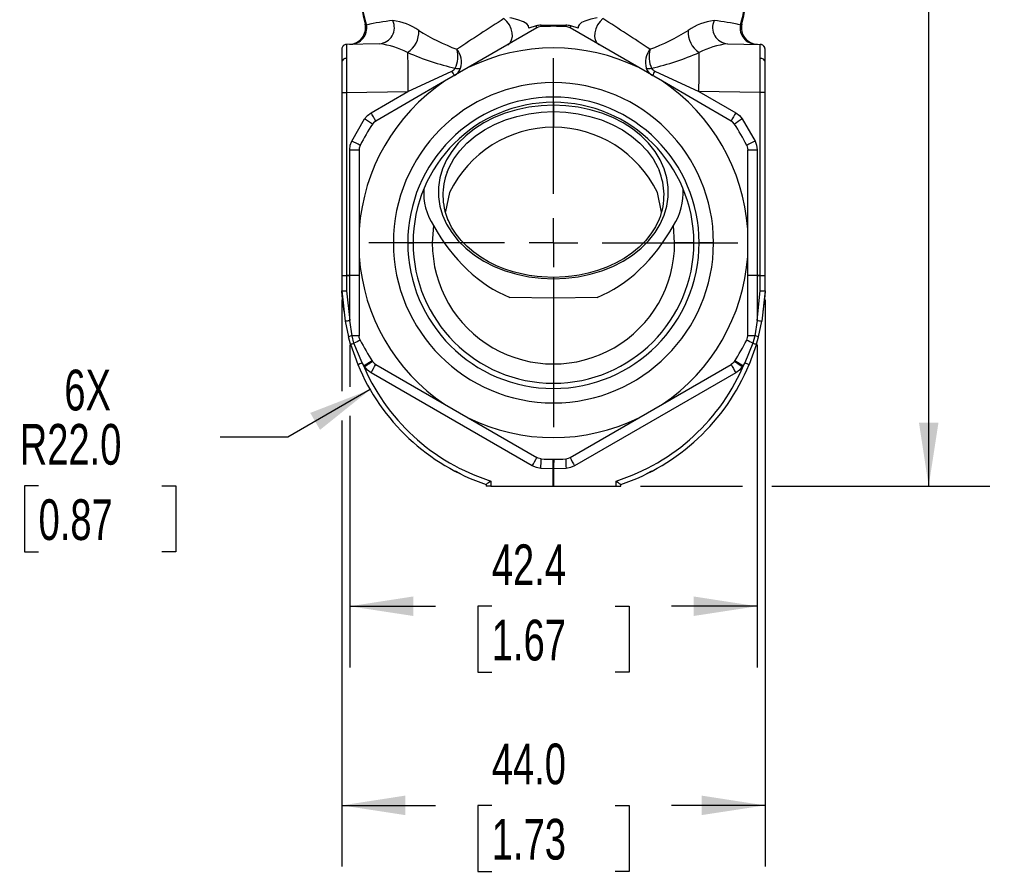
# Model space of a CAD drawing. Header units: millimetres. Extents: x 0 to 559, y 0 to 432.
# Tile 9 of 15: x 344 to 446, y 122 to 210. Entities that reach past the tile are written whole.
import ezdxf

# ---------------------------------------------------------------- set-up
doc = ezdxf.new("R2010")
doc.units = ezdxf.units.MM
doc.header["$LTSCALE"] = 2
doc.linetypes.add('CENTERX2', pattern=[20.32, 12.7, -2.54, 2.54, -2.54])
doc.layers.add('CENTER', color=40, linetype='CENTERX2')
doc.layers.add('DIMENSIONS', color=140, linetype='Continuous', lineweight=25)
doc.styles.add('SLDTEXTSTYLE0', font='TXT', dxfattribs={"width": 0.7})
doc.dimstyles.new('SLDDIMSTYLE0', dxfattribs={"dimtxt": 4.316016, "dimasz": 6.604, "dimexe": 0, "dimexo": 0.0625, "dimgap": 1.079004, "dimtad": 0, "dimtih": 1, "dimtoh": 1, "dimrnd": 1e-09, "dimzin": 4, "dimdsep": 46, "dimtxsty": 'SLDTEXTSTYLE0', "dimsah": 1, "dimcen": 0.09, "dimadec": 0, "dimazin": 1, "dimtfac": 1, "dimtofl": 0, "dimtmove": 0, "dimatfit": 3, "dimfxl": 0, "dimfrac": 2, "dimtolj": 1, "dimtzin": 12, "dimarcsym": 0})
doc.dimstyles.new('SLDDIMSTYLE1', dxfattribs={"dimtxt": 4.316016, "dimasz": 6.604, "dimexe": 0, "dimexo": 0.0625, "dimgap": 1.079004, "dimtad": 0, "dimtih": 1, "dimtoh": 1, "dimrnd": 1e-09, "dimzin": 12, "dimdsep": 46, "dimtxsty": 'SLDTEXTSTYLE0', "dimsah": 1, "dimcen": 0.09, "dimadec": 0, "dimazin": 3, "dimtfac": 1, "dimtofl": 0, "dimtmove": 0, "dimatfit": 3, "dimfxl": 0, "dimfrac": 2, "dimtolj": 1, "dimtzin": 12, "dimarcsym": 0})
doc.dimstyles.new('SLDDIMSTYLE4', dxfattribs={"dimtxt": 4.316016, "dimasz": 6.604, "dimexe": 0, "dimexo": 0.0625, "dimgap": 1.079004, "dimtad": 0, "dimtih": 1, "dimtoh": 1, "dimrnd": 1e-09, "dimzin": 4, "dimdsep": 46, "dimtxsty": 'SLDTEXTSTYLE0', "dimsah": 1, "dimcen": 0, "dimadec": 0, "dimazin": 1, "dimtfac": 1, "dimtofl": 0, "dimtmove": 0, "dimatfit": 3, "dimfxl": 0, "dimfrac": 2, "dimtolj": 1, "dimtzin": 12, "dimarcsym": 0})

# ---------------------------------------------------------------- blocks, each defined once
blk = doc.blocks.new('_D_5')
at = {"layer": 'DIMENSIONS'}
for p, q in [((401.67, 284.06), (414.6, 284.06)), ((417.65, 284.06), (444.5, 284.06)), ((438.15, 284.06), (438.15, 230.73)), ((431.74, 222.91), (430.29, 222.91)), ((430.29, 222.91), (430.29, 216.05)), ((444.57, 222.91), (446.02, 222.91)), ((446.02, 222.91), (446.02, 216.05)), ((430.29, 216.05), (431.74, 216.05)), ((446.02, 216.05), (444.57, 216.05)), ((438.15, 161.76), (438.15, 215.08)), ((408.18, 161.76), (418.79, 161.76)), ((421.84, 161.76), (444.5, 161.76))]:
    blk.add_line(p, q, dxfattribs=at)
for points in [[(438.15, 284.06), (437.14, 277.45), (439.17, 277.45)], [(438.15, 161.76), (439.17, 168.36), (437.14, 168.36)]]:
    blk.add_solid(points, dxfattribs=at)
at = {"layer": 'DIMENSIONS', "char_height": 4.233, "attachment_point": 1, "style": 'SLDTEXTSTYLE0'}
for s, insert in [('122.3', (429.95, 229.33)), ('4.81', (431.74, 221.5))]:
    blk.add_mtext(s, dxfattribs=dict(at, insert=insert))
blk = doc.blocks.new('_D_7')
at = {"layer": 'DIMENSIONS'}
for p, q in [((377.95, 176.45), (377.95, 172.09)), ((420.31, 176.45), (420.31, 142.92)), ((377.95, 169.05), (377.95, 142.92)), ((377.95, 149.27), (386.87, 149.27)), ((392.72, 149.27), (391.27, 149.27)), ((391.27, 149.27), (391.27, 142.41)), ((405.54, 149.27), (406.99, 149.27)), ((406.99, 149.27), (406.99, 142.41)), ((420.31, 149.27), (411.39, 149.27)), ((391.27, 142.41), (392.72, 142.41)), ((406.99, 142.41), (405.54, 142.41))]:
    blk.add_line(p, q, dxfattribs=at)
for points in [[(377.95, 149.27), (384.55, 148.26), (384.55, 150.29)], [(420.31, 149.27), (413.71, 150.29), (413.71, 148.26)]]:
    blk.add_solid(points, dxfattribs=at)
at = {"layer": 'DIMENSIONS', "char_height": 4.233, "attachment_point": 1, "style": 'SLDTEXTSTYLE0'}
for s, insert in [('42.4', (392.72, 155.7)), ('1.67', (392.72, 147.87))]:
    blk.add_mtext(s, dxfattribs=dict(at, insert=insert))
blk = doc.blocks.new('_D_8')
at = {"layer": 'DIMENSIONS'}
for p, q in [((377.13, 181.12), (377.13, 171.62)), ((421.13, 181.12), (421.13, 122.22)), ((377.13, 168.57), (377.13, 122.22)), ((377.13, 128.57), (386.87, 128.57)), ((392.72, 128.57), (391.27, 128.57)), ((391.27, 128.57), (391.27, 121.71)), ((405.54, 128.57), (406.99, 128.57)), ((406.99, 128.57), (406.99, 121.71)), ((421.13, 128.57), (411.39, 128.57)), ((391.27, 121.71), (392.72, 121.71)), ((406.99, 121.71), (405.54, 121.71))]:
    blk.add_line(p, q, dxfattribs=at)
for points in [[(377.13, 128.57), (383.73, 127.56), (383.73, 129.59)], [(421.13, 128.57), (414.53, 129.59), (414.53, 127.56)]]:
    blk.add_solid(points, dxfattribs=at)
at = {"layer": 'DIMENSIONS', "char_height": 4.233, "attachment_point": 1, "style": 'SLDTEXTSTYLE0'}
for s, insert in [('44.0', (392.72, 135)), ('1.73', (392.72, 127.17))]:
    blk.add_mtext(s, dxfattribs=dict(at, insert=insert))
blk = doc.blocks.new('_D_9')
at = {"layer": 'DIMENSIONS'}
for p, q in [((380.07, 171.79), (371.5, 166.85)), ((371.5, 166.85), (364.49, 166.85)), ((345.59, 161.8), (344.14, 161.8)), ((344.14, 161.8), (344.14, 154.94)), ((358.41, 161.8), (359.86, 161.8)), ((359.86, 161.8), (359.86, 154.94)), ((344.14, 154.94), (345.59, 154.94)), ((359.86, 154.94), (358.41, 154.94))]:
    blk.add_line(p, q, dxfattribs=at)
blk.add_solid([(380.07, 171.79), (373.84, 169.37), (374.86, 167.61)], dxfattribs=at)
at = {"layer": 'DIMENSIONS', "char_height": 4.233, "attachment_point": 1, "style": 'SLDTEXTSTYLE0'}
for s, insert in [('6X', (348.27, 173.86)), ('R22.0', (343.63, 168.22)), ('0.87', (345.59, 160.39))]:
    blk.add_mtext(s, dxfattribs=dict(at, insert=insert))
blk = doc.blocks.new('SW_CENTERMARKSYMBOL_0')
at = {"layer": 'CENTER', "color": 0}
for p, q in [((0, 5.08), (0, 19.1855)), ((0, 0), (0, 2.54)), ((-5.08, 0), (-19.1855, 0)), ((0, 0), (-2.54, 0)), ((0, 0), (0, -2.54)), ((0, 0), (2.54, 0)), ((5.08, 0), (19.1855, 0)), ((0, -5.08), (0, -19.1855))]:
    blk.add_line(p, q, dxfattribs=at)

msp = doc.modelspace()

# ---------------------------------------------------------------- linework, layer by layer
for p, q in [((379.549, 209.781), (379.692, 209.691)), ((397.41, 209.388), (390.262, 205.262)), ((397.331, 209.592), (396.567, 209.378)), ((399.131, 209.681), (400.403, 209.67)), ((407.999, 205.262), (400.852, 209.388)), ((401.695, 209.378), (400.931, 209.592)), ((418.57, 209.691), (418.712, 209.781)), ((377.131, 207.182), (377.131, 205.864)), ((377.622, 207.682), (377.621, 207.632)), ((381.035, 207.741), (377.622, 207.682)), ((417.227, 207.741), (420.64, 207.682)), ((421.131, 205.864), (421.131, 207.182)), ((377.131, 205.864), (377.131, 202.682)), ((421.131, 202.682), (421.131, 205.864)), ((384.005, 202.794), (388.578, 204.9)), ((390.262, 205.262), (387.799, 203.84)), ((410.462, 203.84), (407.999, 205.262)), ((409.683, 204.9), (414.257, 202.794)), ((387.799, 203.84), (380.652, 199.713)), ((417.61, 199.713), (410.462, 203.84)), ((377.622, 202.682), (384.005, 202.794)), ((380.169, 200.579), (384.005, 202.794)), ((414.257, 202.794), (418.092, 200.579)), ((420.64, 202.682), (414.257, 202.794)), ((377.131, 202.682), (377.131, 183.665)), ((377.131, 202.682), (377.622, 202.682)), ((377.622, 202.682), (377.622, 183.665)), ((420.64, 183.665), (420.64, 202.682)), ((421.131, 202.682), (420.64, 202.682)), ((421.131, 183.665), (421.131, 202.682)), ((399.131, 201.657), (399.131, 201.357)), ((399.131, 201.357), (399.131, 200.686)), ((399.131, 200.686), (399.131, 199.057)), ((378.162, 197.632), (379.497, 199.944)), ((418.765, 199.944), (420.099, 197.632)), ((377.948, 196.732), (378.931, 196.732)), ((377.948, 183.665), (377.948, 196.732)), ((378.931, 196.732), (378.931, 188.479)), ((419.331, 188.479), (419.331, 196.732)), ((419.331, 196.732), (420.313, 196.732)), ((420.313, 196.732), (420.313, 183.665)), ((388.328, 192.282), (387.909, 190.307)), ((410.362, 190.242), (409.934, 192.282)), ((378.931, 188.479), (378.931, 185.635)), ((386.659, 188.849), (386.531, 187.057)), ((411.731, 187.057), (411.603, 188.849)), ((419.331, 185.635), (419.331, 188.479)), ((383.985, 187.057), (382.485, 187.057)), ((383.985, 187.057), (384.531, 187.057)), ((386.531, 187.057), (384.531, 187.057)), ((413.731, 187.057), (411.731, 187.057)), ((413.731, 187.057), (414.276, 187.057)), ((415.776, 187.057), (414.276, 187.057)), ((378.931, 185.635), (378.931, 177.382)), ((419.331, 177.382), (419.331, 185.635)), ((377.131, 183.665), (377.622, 183.665)), ((377.131, 183.665), (377.131, 183.662)), ((377.131, 183.662), (377.131, 183.659)), ((377.131, 183.659), (377.131, 182.057)), ((377.622, 183.665), (377.948, 183.665)), ((377.948, 183.654), (377.622, 183.654)), ((377.622, 183.654), (377.622, 182.06)), ((378.931, 183.665), (377.948, 183.665)), ((377.948, 178.991), (377.948, 183.654)), ((399.131, 183.451), (399.131, 183.31)), ((399.131, 183.31), (399.131, 181.296)), ((420.313, 183.665), (419.331, 183.665)), ((420.313, 183.665), (420.64, 183.665)), ((420.313, 183.654), (420.313, 178.991)), ((420.64, 183.654), (420.313, 183.654)), ((420.64, 183.665), (421.131, 183.665)), ((420.64, 182.06), (420.64, 183.654)), ((421.131, 183.665), (421.131, 183.662)), ((421.131, 183.662), (421.131, 183.659)), ((421.131, 182.057), (421.131, 183.659)), ((377.131, 182.057), (377.465, 178.909)), ((377.154, 181.538), (377.131, 182.057)), ((377.36, 179.901), (377.154, 181.538)), ((377.622, 182.06), (377.948, 178.991)), ((399.131, 181.296), (394.587, 181.379)), ((403.674, 181.379), (399.131, 181.296)), ((420.313, 178.991), (420.64, 182.06)), ((421.131, 182.057), (420.797, 178.909)), ((421.107, 181.538), (420.902, 179.901)), ((421.131, 182.057), (421.107, 181.538)), ((377.465, 178.909), (377.823, 177.273)), ((378.182, 177.393), (377.948, 178.991)), ((420.313, 178.991), (420.08, 177.393)), ((420.438, 177.273), (420.797, 178.909)), ((378.031, 176.527), (377.823, 177.273)), ((378.388, 176.607), (378.182, 177.393)), ((420.08, 177.393), (419.873, 176.607)), ((420.231, 176.527), (420.438, 177.273)), ((378.031, 176.527), (378.782, 174.404)), ((379.235, 174.589), (378.388, 176.607)), ((419.873, 176.607), (419.026, 174.589)), ((420.231, 176.527), (419.48, 174.404)), ((379.444, 174.262), (379.235, 174.589)), ((380.265, 174.796), (379.444, 174.262)), ((379.497, 174.182), (379.444, 174.262)), ((380.652, 174.401), (387.799, 170.275)), ((410.462, 170.275), (417.61, 174.401)), ((418.818, 174.262), (417.996, 174.796)), ((418.818, 174.262), (418.765, 174.182)), ((419.026, 174.589), (418.818, 174.262)), ((396.927, 163.871), (380.169, 173.546)), ((418.092, 173.546), (401.334, 163.871)), ((387.799, 170.275), (390.262, 168.852)), ((407.999, 168.852), (410.462, 170.275)), ((390.262, 168.852), (397.41, 164.726)), ((400.852, 164.726), (407.999, 168.852)), ((389.464, 163.023), (388.94, 163.324)), ((399.113, 163.569), (397.814, 163.606)), ((399.113, 161.757), (399.113, 163.569)), ((400.448, 163.606), (399.148, 163.569)), ((399.148, 163.569), (399.148, 161.757)), ((409.322, 163.324), (408.798, 163.023)), ((392.131, 161.929), (392.131, 161.757)), ((392.622, 162.286), (392.622, 161.757)), ((405.64, 161.757), (405.64, 162.286)), ((406.131, 161.757), (406.131, 161.929)), ((392.622, 161.757), (392.131, 161.757)), ((392.622, 161.757), (399.113, 161.757)), ((399.113, 161.757), (399.148, 161.757)), ((399.148, 161.757), (405.64, 161.757)), ((405.64, 161.757), (406.131, 161.757))]:
    msp.add_line(p, q)
at = {"flags": 128}
for points in [[(394.396, 207.648), (394.626, 207.848), (394.783, 208.136), (394.855, 208.49), (394.837, 208.887), (394.731, 209.301), (394.544, 209.702), (394.289, 210.063), (393.983, 210.36)], [(396.566, 209.378), (396.523, 209.62), (396.358, 209.829), (396.023, 210.036), (395.436, 210.246), (394.812, 210.391), (394.579, 210.435)], [(403.682, 210.435), (403.019, 210.297), (402.385, 210.098), (402.062, 209.943), (401.803, 209.725), (401.708, 209.538), (401.695, 209.378)], [(404.278, 210.36), (403.972, 210.063), (403.717, 209.702), (403.53, 209.301), (403.425, 208.887), (403.407, 208.49), (403.479, 208.136), (403.635, 207.848), (403.866, 207.648)], [(397.853, 209.521), (397.558, 209.458), (397.41, 209.388)], [(397.859, 209.67), (398.493, 209.678), (399.131, 209.681)], [(400.852, 209.388), (400.574, 209.498), (400.409, 209.521)], [(377.618, 206.217), (377.619, 205.493), (377.619, 204.645), (377.62, 203.697), (377.622, 202.682)], [(420.64, 202.682), (420.641, 203.697), (420.642, 204.645), (420.643, 205.493), (420.643, 206.217)], [(399.131, 201.357), (397.838, 201.305), (396.561, 201.147), (395.313, 200.885), (394.11, 200.523), (392.967, 200.066), (391.895, 199.517), (390.908, 198.885), (390.018, 198.176), (389.235, 197.398), (388.567, 196.561), (388.024, 195.674), (387.61, 194.748), (387.332, 193.794), (387.192, 192.822), (387.192, 191.845), (387.332, 190.874), (387.61, 189.92), (388.024, 188.994), (388.567, 188.107), (389.235, 187.27), (390.018, 186.492), (390.908, 185.783), (391.895, 185.15), (392.967, 184.602), (394.11, 184.144), (395.313, 183.783), (396.561, 183.521), (397.838, 183.363), (399.131, 183.31)], [(388.081, 194.412), (388.276, 194.874), (388.77, 195.773), (389.393, 196.625), (390.14, 197.418), (390.999, 198.144), (391.961, 198.793), (393.012, 199.356), (394.141, 199.827), (395.333, 200.199), (396.572, 200.469), (397.843, 200.632), (399.131, 200.686)], [(399.131, 183.31), (400.424, 183.363), (401.701, 183.521), (402.949, 183.783), (404.151, 184.144), (405.295, 184.602), (406.367, 185.15), (407.353, 185.783), (408.244, 186.492), (409.027, 187.27), (409.694, 188.107), (410.238, 188.994), (410.651, 189.92), (410.93, 190.874), (411.07, 191.845), (411.07, 192.822), (410.93, 193.794), (410.651, 194.748), (410.238, 195.674), (409.694, 196.561), (409.027, 197.398), (408.244, 198.176), (407.353, 198.885), (406.367, 199.517), (405.295, 200.066), (404.151, 200.523), (402.949, 200.885), (401.701, 201.147), (400.424, 201.305), (399.131, 201.357)], [(399.131, 200.686), (400.418, 200.632), (401.69, 200.469), (402.929, 200.199), (404.12, 199.827), (405.249, 199.356), (406.301, 198.793), (407.263, 198.144), (408.122, 197.418), (408.868, 196.625), (409.492, 195.773), (409.985, 194.874), (410.109, 194.592)], [(379.497, 199.944), (379.795, 200.302), (380.169, 200.579)], [(380.652, 199.713), (380.418, 199.527), (380.316, 199.396)], [(417.946, 199.396), (417.744, 199.62), (417.61, 199.713)], [(418.092, 200.579), (418.466, 200.302), (418.765, 199.944)], [(377.948, 196.732), (378.002, 197.195), (378.162, 197.632)], [(420.099, 197.632), (420.26, 197.195), (420.313, 196.732)], [(379.038, 197.182), (378.944, 196.895), (378.931, 196.732)], [(419.224, 197.182), (419.317, 196.895), (419.331, 196.732)], [(399.131, 183.451), (397.911, 183.499), (397.42, 183.546), (396.614, 183.659), (395.793, 183.82), (394.935, 184.043), (394.069, 184.327), (393.214, 184.674), (392.384, 185.083), (391.592, 185.551), (390.85, 186.076), (390.165, 186.655), (389.548, 187.284), (389.004, 187.96), (388.541, 188.678), (388.165, 189.436), (388.142, 189.501)], [(410.185, 189.678), (410.125, 189.502), (409.744, 188.719), (409.265, 187.969), (408.692, 187.26), (408.031, 186.596), (407.29, 185.984), (406.477, 185.429), (405.6, 184.937), (404.672, 184.513), (403.707, 184.16), (402.731, 183.882), (401.799, 183.685), (401.03, 183.568), (400.347, 183.499), (399.131, 183.451)], [(377.622, 183.665), (377.622, 183.664), (377.622, 183.664), (377.622, 183.663), (377.622, 183.662), (377.622, 183.661), (377.622, 183.661), (377.622, 183.66), (377.622, 183.659)], [(377.622, 183.659), (377.622, 183.659), (377.622, 183.658), (377.622, 183.657), (377.622, 183.656), (377.622, 183.656), (377.622, 183.655), (377.622, 183.654), (377.622, 183.654)], [(377.948, 183.659), (377.948, 183.66), (377.948, 183.661), (377.948, 183.661), (377.948, 183.662), (377.948, 183.663), (377.948, 183.663), (377.948, 183.664), (377.948, 183.665)], [(377.948, 183.654), (377.948, 183.654), (377.948, 183.655), (377.948, 183.656), (377.948, 183.656), (377.948, 183.657), (377.948, 183.658), (377.948, 183.659), (377.948, 183.659)], [(420.313, 183.665), (420.313, 183.664), (420.313, 183.663), (420.313, 183.663), (420.313, 183.662), (420.313, 183.661), (420.313, 183.661), (420.313, 183.66), (420.313, 183.659)], [(420.313, 183.659), (420.313, 183.659), (420.313, 183.658), (420.313, 183.657), (420.313, 183.656), (420.313, 183.656), (420.313, 183.655), (420.313, 183.654), (420.313, 183.654)], [(420.64, 183.659), (420.64, 183.66), (420.64, 183.661), (420.64, 183.661), (420.64, 183.662), (420.64, 183.663), (420.64, 183.664), (420.64, 183.664), (420.64, 183.665)], [(420.64, 183.654), (420.64, 183.654), (420.64, 183.655), (420.64, 183.656), (420.64, 183.656), (420.64, 183.657), (420.64, 183.658), (420.64, 183.659), (420.64, 183.659)], [(379.038, 176.932), (378.944, 177.219), (378.931, 177.382)], [(419.224, 176.932), (419.317, 177.219), (419.331, 177.382)], [(379.497, 174.182), (379.657, 174.287), (379.811, 174.388), (379.953, 174.481), (380.077, 174.562), (380.178, 174.629), (380.254, 174.678), (380.3, 174.708), (380.316, 174.719)], [(380.169, 173.546), (379.795, 173.824), (379.497, 174.182)], [(380.316, 174.719), (380.517, 174.494), (380.652, 174.401)], [(417.946, 174.719), (417.744, 174.494), (417.61, 174.401)], [(417.946, 174.719), (417.962, 174.708), (418.008, 174.678), (418.083, 174.629), (418.185, 174.562), (418.309, 174.481), (418.45, 174.388), (418.604, 174.287), (418.765, 174.182)], [(418.765, 174.182), (418.466, 173.824), (418.092, 173.546)], [(397.814, 163.606), (397.355, 163.686), (396.927, 163.871)], [(397.853, 164.593), (397.558, 164.656), (397.41, 164.726)], [(400.409, 164.593), (400.704, 164.656), (400.852, 164.726)], [(401.334, 163.871), (400.907, 163.686), (400.448, 163.606)], [(399.148, 163.569), (399.144, 163.569), (399.14, 163.569), (399.135, 163.569), (399.131, 163.569), (399.126, 163.569), (399.122, 163.569), (399.118, 163.569), (399.113, 163.569)], [(405.64, 162.286), (405.812, 162.16), (405.969, 162.047), (406.04, 161.995), (406.091, 161.959), (406.121, 161.937), (406.131, 161.929)]]:
    msp.add_lwpolyline(points, dxfattribs=at)
for centre, radius, start, end in [((390.727, 213.254), 11.596, 180.0651, 197.89476), ((391.356, 212.888), 12.215, 178.33064, 194.74521), ((407.535, 213.254), 11.596, 342.10524, 359.9349), ((406.29, 213.003), 12.843, 345.45826, 1.06366), ((384.424, 189.719), 20.525, 95.59025, 103.33052), ((380.895, 209.426), 1.691, 274.72274, 25.21524), ((381.805, 204.461), 5.719, 54.58316, 83.78316), ((633.661, -162.008), 442.835, 122.76762, 123.52362), ((164.601, -162.008), 442.835, 56.47638, 57.23238), ((416.453, 204.468), 5.712, 96.19765, 125.43603), ((417.366, 209.426), 1.691, 154.78476, 265.27726), ((413.939, 190.326), 19.911, 76.54998, 84.52925), ((377.886, 209.386), 1.699, 271.05207, 13.44665), ((378.027, 209.382), 1.693, 271.4328, 10.50217), ((382.623, 208.943), 2.503, 302.56677, 4.1005), ((398.157, 230.579), 25.108, 238.71848, 248.83356), ((397.887, 207.659), 2.011, 90.78393, 106.03916), ((396.858, 209.291), 0.561, 9.97827, 32.41856), ((397.259, 209.619), 0.602, 350.58907, 4.82847), ((399.131, 187.057), 22.5, 86.74436, 93.25564), ((401.003, 209.619), 0.602, 175.17153, 189.41093), ((400.38, 207.691), 1.979, 73.83768, 89.33922), ((401.404, 209.291), 0.561, 147.58144, 170.02173), ((399.987, 230.818), 25.373, 291.21944, 301.22852), ((415.639, 208.943), 2.503, 175.8995, 237.43324), ((420.235, 209.382), 1.693, 169.49783, 268.5672), ((420.375, 209.386), 1.699, 166.55335, 268.94793), ((377.631, 207.182), 0.5, 139.41813, 180), ((377.591, 207.204), 0.455, 86.15676, 159.35354), ((377.631, 207.182), 0.5, 91, 121.73391), ((517.481, 206.646), 139.863, 179.59604, 180.17555), ((379.909, 198.906), 8.907, 62.87341, 82.74285), ((395.665, 233.864), 29.453, 246.60483, 256.76386), ((571.636, 206.423), 187.666, 179.87477, 181.10798), ((386.252, 206.416), 2.936, 335.39444, 14.78172), ((387.409, 205.812), 2.16, 343.49352, 38.82362), ((399.131, 187.057), 20.25, 64.02717, 115.97283), ((410.853, 205.812), 2.16, 141.17638, 196.50648), ((412.01, 206.416), 2.936, 165.21828, 204.60556), ((402.6, 233.852), 29.44, 283.23385, 293.39746), ((226.626, 206.423), 187.666, 358.89202, 0.12523), ((418.352, 198.906), 8.907, 97.25715, 117.12659), ((300.778, 206.654), 119.866, 359.79141, 0.49132), ((420.631, 207.182), 0.5, 58.26609, 89), ((420.671, 207.204), 0.455, 20.64646, 93.84324), ((420.631, 207.182), 0.5, 0, 40.58187), ((377.565, 205.779), 0.442, 83.01139, 168.8561), ((420.697, 205.779), 0.442, 11.1439, 96.98861), ((388.366, 205.497), 0.633, 289.63354, 331.43767), ((382.753, 201.429), 6.782, 26.3205, 30.79151), ((388.162, 205.661), 1.396, 298.64721, 340.64242), ((389.193, 206.24), 1.08, 255.47945, 285.39185), ((410.1, 205.661), 1.396, 199.35758, 241.35279), ((409.069, 206.24), 1.08, 254.60815, 284.52055), ((409.896, 205.497), 0.633, 208.56233, 250.36646), ((415.509, 201.429), 6.782, 149.20849, 153.6795), ((399.131, 187.057), 20.25, 124.02717, 175.97283), ((399.131, 187.057), 20.25, 4.02717, 55.97283), ((399.131, 187.057), 16.646, 0, 180), ((399.131, 187.057), 15.146, 0, 180), ((399.131, 187.057), 14.6, 0, 180), ((365.654, 178.39), 25.616, 55.08576, 57.29005), ((366.126, 192.187), 16.36, 27.39015, 30.86278), ((432.135, 192.187), 16.36, 149.13722, 152.60985), ((432.608, 178.39), 25.616, 122.70995, 124.91424), ((399.131, 187.057), 22.5, 146.74436, 153.25564), ((399.131, 187.057), 12, 90, 154.18885), ((399.131, 187.057), 12, 25.81115, 90), ((399.131, 187.057), 22.5, 26.74436, 33.25564), ((364.354, 169.688), 31.17, 61.8937, 63.70338), ((433.908, 169.688), 31.17, 116.29662, 118.1063), ((403.934, 192.008), 6.694, 338.93406, 22.70742), ((394.327, 192.006), 6.694, 158.93406, 202.70742), ((391.825, 192.257), 6.189, 176.23536, 213.40573), ((406.502, 192.239), 6.125, 326.39356, 3.96536), ((399.131, 187.057), 16.646, 180, 0), ((399.131, 187.057), 15.146, 180, 0), ((399.131, 187.057), 14.6, 180, 0), ((399.131, 187.057), 12.6, 179.99957, 0.00043), ((399.131, 187.057), 20.25, 184.02717, 235.97283), ((399.131, 187.057), 20.25, 304.02717, 355.97283), ((377.501, 205.183), 21.524, 269.01538, 270.32319), ((377.501, 194.419), 10.766, 268.03111, 270.64609), ((378.191, 140.613), 43.047, 89.01538, 90.32319), ((378.191, 162.123), 21.532, 88.03111, 90.64609), ((420.071, 140.613), 43.047, 89.67681, 90.98462), ((420.071, 162.123), 21.532, 89.35391, 91.96889), ((420.761, 205.183), 21.524, 269.67681, 270.98462), ((420.761, 194.419), 10.766, 269.35391, 271.96889), ((377.304, 194.749), 12.693, 269.2185, 271.43622), ((420.958, 194.749), 12.693, 268.56378, 270.7815), ((375.165, 193.806), 15.074, 278.77635, 280.64049), ((423.097, 193.806), 15.074, 259.35951, 261.22365), ((378.505, 175.833), 1.593, 101.69744, 115.32679), ((378.339, 162.579), 14.815, 87.71134, 90.60877), ((419.922, 162.579), 14.815, 89.39123, 92.28866), ((419.757, 175.833), 1.593, 64.67321, 78.30256), ((377.87, 178.086), 1.568, 275.88522, 289.30557), ((410.319, 113.576), 70.657, 116.27721, 116.8661), ((399.131, 187.057), 22.5, 206.74436, 213.25564), ((399.131, 187.057), 22.5, 326.74436, 333.25564), ((387.943, 113.576), 70.657, 63.1339, 63.72279), ((420.392, 178.086), 1.568, 250.69443, 264.11478), ((367.02, 203.884), 31.739, 291.75206, 292.63622), ((399.131, 182.799), 22.013, 202.41815, 251.45792), ((399.122, 182.794), 21.513, 202.41815, 252.41323), ((357.93, 186.666), 25.82, 329.4622, 331.64029), ((399.14, 182.794), 21.513, 287.58677, 337.58185), ((399.131, 182.799), 22.013, 288.54208, 337.58185), ((440.331, 186.666), 25.82, 208.35971, 210.5378), ((431.242, 203.884), 31.739, 247.36378, 248.24794), ((399.131, 187.057), 20.25, 244.02717, 295.97283), ((374.688, 176.991), 25.82, 329.4622, 331.64029), ((383.187, 164.684), 14.666, 355.78775, 359.64761), ((399.131, 187.057), 22.5, 266.74436, 273.25564), ((384.982, 163.835), 14.134, 358.92074, 2.92979), ((413.28, 163.835), 14.134, 177.07021, 181.07926), ((415.074, 164.684), 14.666, 180.35239, 184.21225), ((423.573, 176.991), 25.82, 208.35971, 210.5378), ((480.743, 40.557), 150.278, 125.90106, 126.13263)]:
    msp.add_arc(centre, radius, start, end)
for start_param, end_param in [(2.2034547, 2.8433909), (3.4397944, 4.0797306)]:
    msp.add_ellipse((399.131, 200.966), major_axis=(0, 20.491), ratio=0.7547096, start_param=start_param, end_param=end_param)

# ---------------------------------------------------------------- block references
at = {"layer": 'CENTER'}
msp.add_blockref('SW_CENTERMARKSYMBOL_0', (399.131, 187.057), dxfattribs=at)

# ---------------------------------------------------------------- dimensions: what is measured, and where the dimension line sits
at = {"layer": 'DIMENSIONS'}
for base, p1, p2, angle, dimstyle, picture, middle in [((438.153, 161.757), (399.131, 284.055), (405.64, 161.757), 90, 'SLDDIMSTYLE1', '_D_5', (438.153, 222.906)), ((421.131, 128.574), (377.131, 183.665), (421.131, 183.665), 0, 'SLDDIMSTYLE0', '_D_8', (399.131, 128.574)), ((377.9483, 149.273), (420.3134, 178.9912), (377.9483, 178.9912), 0, 'SLDDIMSTYLE1', '_D_7', (399.1308, 149.273))]:
    dim = msp.add_linear_dim(base=base, p1=p1, p2=p2, angle=angle, dimstyle=dimstyle, dxfattribs=at)
    dim.commit()
    dim.dimension.update_dxf_attribs({"geometry": picture, "text_midpoint": middle, "dimtype": 160})
dim = msp.add_radius_dim(center=(399.131, 182.799), mpoint=(380.067, 171.793), text='6X\\P<>', dimstyle='SLDDIMSTYLE4', dxfattribs=at)
dim.commit()
dim.dimension.update_dxf_attribs({"geometry": '_D_9', "text_midpoint": (352.002, 164.618), "dimtype": 164})

doc.saveas('drawing.dxf')
